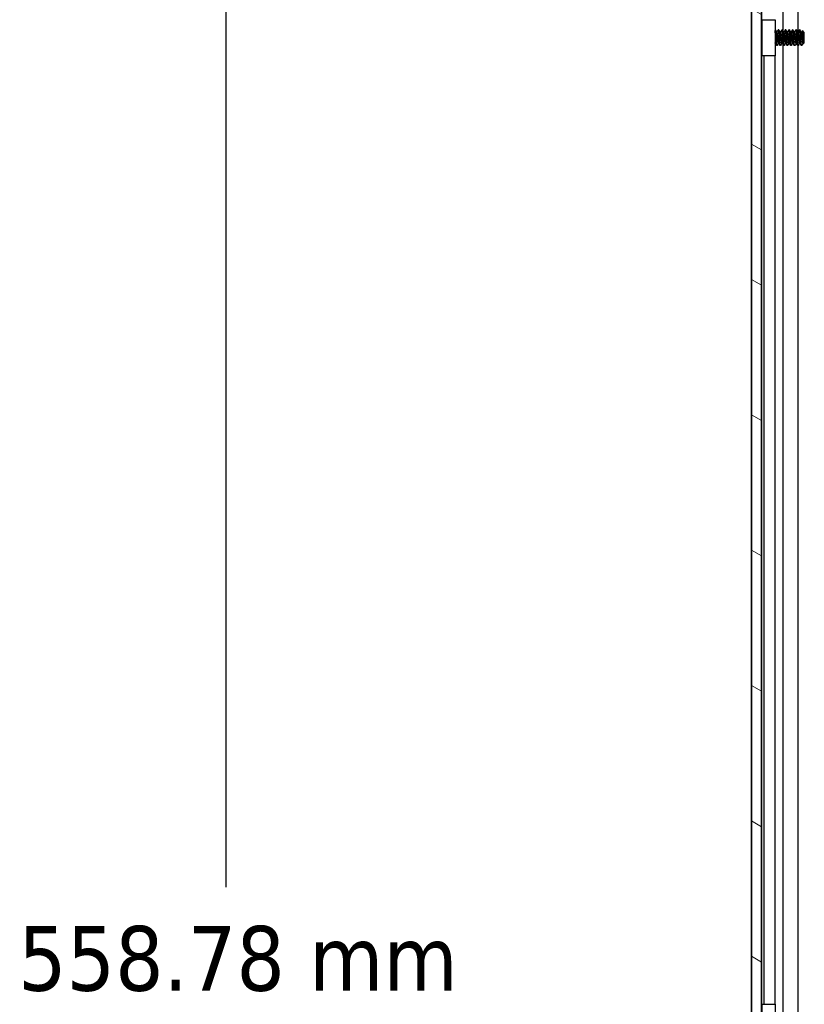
# Model space of a CAD drawing. Header units: millimetres. Extents: x 64 to 1798, y 64 to 1387.
# Tile 50 of 65: x 751 to 893, y 752 to 930. Entities that reach past the tile are written whole.
import ezdxf

# ---------------------------------------------------------------- set-up
doc = ezdxf.new("R2010")
doc.units = ezdxf.units.MM
doc.header["$LTSCALE"] = 6.666667
for name, color, linetype, lineweight in [('Dimension (ANSI)', 7, 'Continuous', 25), ('Hatch (ANSI)', 7, 'Continuous', 18), ('Visible (ANSI)', 7, 'Continuous', 25)]:
    doc.layers.add(name, color=color, linetype=linetype, lineweight=lineweight)
doc.styles.add('Note Text (ANSI)', font='tahoma.ttf')
doc.dimstyles.new('Default - mm (ANSI)', dxfattribs={"dimscale": 6.666667, "dimtxt": 1.75, "dimasz": 1.5, "dimexe": 2, "dimexo": 1, "dimgap": 0.8, "dimtad": 0, "dimtih": 1, "dimtoh": 1, "dimrnd": 1e-08, "dimzin": 0, "dimdsep": 46, "dimtxsty": 'Note Text (ANSI)', "dimblk": 'Filled-2', "dimcen": 0.09, "dimdle": 10, "dimclrd": 256, "dimclre": 256, "dimclrt": 256, "dimadec": 1, "dimazin": 0, "dimtfac": 1.741714, "dimtofl": 0, "dimtmove": 0, "dimatfit": 3, "dimldrblk": 'Filled-1', "dimfxl": 1, "dimtolj": 1, "dimtzin": 0, "dimlwd": -1, "dimlwe": -1, "dimarcsym": 0})

# ---------------------------------------------------------------- blocks, each defined once
blk = doc.blocks.new('Filled-2')
at = {"color": 0}
for p, q in [((0, 0), (-1, 0.167)), ((-1, 0.167), (-1, -0.167)), ((-1, 0), (0, 0)), ((-1, -0.167), (0, 0))]:
    blk.add_line(p, q, dxfattribs=at)
at = {"color": 0, "flags": 128}
blk.add_lwpolyline([(-1, -0.167), (0, 0), (-1, 0.167), (-1, -0.167)], dxfattribs=at)
at = {"color": 0}
blk.add_solid([(-1, -0.167), (0, 0), (-1, 0.167), (-1, -0.167)], dxfattribs=at)
blk = doc.blocks.new('*D10')
at = {"layer": 'Defpoints', "color": 0, "transparency": 16777216}
for p in [(650.52, 1028.45), (788.39, 1028.45), (681, 469.67)]:
    blk.add_point(p, dxfattribs=at)
at = {"layer": 'Dimension (ANSI)', "transparency": 16777216}
for p, q in [((657.19, 1028.45), (801.73, 1028.45)), ((788.39, 1018.45), (788.39, 773.46)), ((788.39, 479.67), (788.39, 724.67)), ((687.67, 469.67), (801.73, 469.67))]:
    blk.add_line(p, q, dxfattribs=at)
at = {"layer": 'Dimension (ANSI)', "transparency": 16777216, "xscale": 10, "yscale": 10, "zscale": 10}
for p, rotation in [((788.39, 1028.45), 90), ((788.39, 469.67), 270)]:
    blk.add_blockref('Filled-2', p, dxfattribs=dict(at, rotation=rotation))
at = {"layer": 'Dimension (ANSI)', "transparency": 16777216, "char_height": 11.6667, "attachment_point": 5, "style": 'Note Text (ANSI)'}
for s, insert in [('\\A1; 558.78 mm', (788.39, 760.5)), ('\\A1;[21.999 in]', (788.39, 736.1))]:
    blk.add_mtext(s, dxfattribs=dict(at, insert=insert))
blk = doc.blocks.new('Filled-1')
at = {"color": 0}
for p, q in [((0, 0), (-1, 0.333)), ((-1, 0.333), (-1, -0.333)), ((-1, 0), (0, 0)), ((-1, -0.333), (0, 0))]:
    blk.add_line(p, q, dxfattribs=at)
at = {"color": 0, "flags": 128}
blk.add_lwpolyline([(-1, -0.333), (0, 0), (-1, 0.333), (-1, -0.333)], dxfattribs=at)
at = {"color": 0}
blk.add_solid([(-1, -0.333), (0, 0), (-1, 0.333), (-1, -0.333)], dxfattribs=at)

msp = doc.modelspace()

# ---------------------------------------------------------------- hatches: boundary and pattern name
at = {"layer": 'Hatch (ANSI)'}
h = msp.add_hatch(dxfattribs=at)
h.set_pattern_fill('ANSI31', color=256, scale=169.333333, angle=105, style=0)
h.set_pattern_definition([(150, (0, 0), (-10.58333, -18.33087), [])])
h.paths.add_polyline_path([(883.2987, 476.7633), (885.1021, 476.7633), (885.1021, 1021.3647), (883.2987, 1021.3647)])

# ---------------------------------------------------------------- linework, layer by layer
at = {"layer": 'Visible (ANSI)'}
for p, q in [((883.2987, 1021.3647), (883.2987, 476.7633)), ((885.1021, 476.7633), (885.1021, 1021.3647)), ((883.2857, 486.174), (883.2857, 1011.954)), ((885.1147, 1011.954), (885.1147, 928.1742)), ((888.9316, 1011.954), (888.9316, 928.1619)), ((891.6383, 1011.954), (891.6383, 927.8652)), ((885.2457, 930.114), (887.5457, 930.114)), ((885.2457, 923.614), (885.2457, 930.114)), ((887.5457, 930.114), (887.5457, 923.614)), ((885.2457, 928.0412), (885.1174, 928.1695)), ((887.585, 928.2864), (887.5457, 928.2864)), ((888.22, 928.2864), (888.1406, 928.2864)), ((888.855, 928.2864), (888.7756, 928.2864)), ((889.49, 928.2864), (889.4106, 928.2864)), ((890.125, 928.2864), (890.0456, 928.2864)), ((890.76, 928.2864), (890.6806, 928.2864)), ((891.395, 928.2864), (891.3156, 928.2864)), ((892.03, 928.2864), (891.9506, 928.2864)), ((892.8237, 927.8101), (892.5007, 928.1332)), ((887.9025, 927.8568), (887.833, 927.8568)), ((888.5375, 927.8568), (888.468, 927.8568)), ((889.1725, 927.8568), (889.103, 927.8568)), ((889.8075, 927.8568), (889.738, 927.8568)), ((890.4425, 927.8568), (890.373, 927.8568)), ((891.0775, 927.8568), (891.008, 927.8568)), ((891.7125, 927.8568), (891.643, 927.8568)), ((892.3475, 927.8568), (892.278, 927.8568)), ((892.8237, 925.9178), (892.8237, 927.8101)), ((885.1772, 925.6182), (885.1021, 925.5432)), ((885.1147, 925.5558), (885.1147, 750.3742)), ((887.5751, 925.8712), (887.5457, 925.8712)), ((887.9025, 925.4416), (887.8231, 925.4416)), ((888.2101, 925.8712), (888.1406, 925.8712)), ((888.5375, 925.4416), (888.4581, 925.4416)), ((888.8451, 925.8712), (888.7756, 925.8712)), ((888.9316, 925.7173), (888.9316, 750.3619)), ((889.1725, 925.4416), (889.0931, 925.4416)), ((889.4801, 925.8712), (889.4106, 925.8712)), ((889.8075, 925.4416), (889.7281, 925.4416)), ((890.1151, 925.8712), (890.0456, 925.8712)), ((890.4425, 925.4416), (890.3631, 925.4416)), ((890.7501, 925.8712), (890.6806, 925.8712)), ((891.0775, 925.4416), (890.9981, 925.4416)), ((891.3851, 925.8712), (891.3156, 925.8712)), ((891.7125, 925.4416), (891.6331, 925.4416)), ((891.6383, 925.4416), (891.6383, 750.0652)), ((892.0201, 925.8712), (891.9506, 925.8712)), ((892.3475, 925.4416), (892.2681, 925.4416)), ((892.6551, 925.8712), (892.5856, 925.8712)), ((892.8237, 925.9178), (892.705, 925.7991)), ((887.5457, 923.614), (885.2457, 923.614)), ((885.4957, 923.614), (885.4957, 752.314)), ((887.5277, 923.614), (887.5277, 752.314)), ((885.2457, 752.314), (887.5457, 752.314)), ((885.2457, 745.814), (885.2457, 752.314)), ((887.5457, 752.314), (887.5457, 745.814))]:
    msp.add_line(p, q, dxfattribs=at)
msp.add_ellipse((887.6424, 926.864), major_axis=(0, -0.343), ratio=0.10685664, start_param=0.4127074, end_param=2.72888525, dxfattribs=at)
for points in [[(885.1021, 928.1967), (885.113, 928.1774), (885.1239, 928.158), (885.1347, 928.1386)], [(887.5989, 928.274), (887.68, 928.129), (887.7612, 927.9841), (887.8428, 927.8395)], [(887.8926, 927.8568), (887.9709, 927.9957), (888.0488, 928.1348), (888.1267, 928.274)], [(888.2339, 928.274), (888.315, 928.129), (888.3962, 927.9841), (888.4778, 927.8395)], [(888.5276, 927.8568), (888.6059, 927.9957), (888.6838, 928.1348), (888.7617, 928.274)], [(888.8689, 928.274), (888.95, 928.129), (889.0312, 927.9841), (889.1128, 927.8395)], [(889.1626, 927.8568), (889.2409, 927.9957), (889.3188, 928.1348), (889.3967, 928.274)], [(889.5039, 928.274), (889.585, 928.129), (889.6662, 927.9841), (889.7478, 927.8395)], [(889.7976, 927.8568), (889.8759, 927.9957), (889.9538, 928.1348), (890.0317, 928.274)], [(890.1389, 928.274), (890.22, 928.129), (890.3012, 927.9841), (890.3828, 927.8395)], [(890.4326, 927.8568), (890.5109, 927.9957), (890.5888, 928.1348), (890.6667, 928.274)], [(890.7739, 928.274), (890.855, 928.129), (890.9362, 927.9841), (891.0178, 927.8395)], [(891.0676, 927.8568), (891.1459, 927.9957), (891.2238, 928.1348), (891.3017, 928.274)], [(891.4089, 928.274), (891.49, 928.129), (891.5712, 927.9841), (891.6528, 927.8395)], [(891.7026, 927.8568), (891.7809, 927.9957), (891.8588, 928.1348), (891.9367, 928.274)], [(892.0439, 928.274), (892.125, 928.129), (892.2062, 927.9841), (892.2878, 927.8395)], [(892.3376, 927.8568), (892.3888, 927.9476), (892.4398, 928.0385), (892.4907, 928.1294)], [(885.2457, 925.4959), (885.2212, 925.5397), (885.1967, 925.5834), (885.1722, 925.6272)], [(887.8092, 925.454), (887.7281, 925.5989), (887.6469, 925.7438), (887.5653, 925.8884)], [(888.1505, 925.8712), (888.0722, 925.7323), (887.9943, 925.5932), (887.9164, 925.454)], [(888.4442, 925.454), (888.3631, 925.5989), (888.2819, 925.7438), (888.2003, 925.8884)], [(888.7855, 925.8712), (888.7072, 925.7323), (888.6293, 925.5932), (888.5514, 925.454)], [(889.0792, 925.454), (888.9981, 925.5989), (888.9169, 925.7438), (888.8353, 925.8884)], [(889.4205, 925.8712), (889.3422, 925.7323), (889.2643, 925.5932), (889.1864, 925.454)], [(889.7142, 925.454), (889.6331, 925.5989), (889.5519, 925.7438), (889.4703, 925.8884)], [(890.0555, 925.8712), (889.9772, 925.7323), (889.8993, 925.5932), (889.8214, 925.454)], [(890.3492, 925.454), (890.2681, 925.5989), (890.1869, 925.7438), (890.1053, 925.8884)], [(890.6905, 925.8712), (890.6122, 925.7323), (890.5343, 925.5932), (890.4564, 925.454)], [(890.9842, 925.454), (890.9031, 925.5989), (890.8219, 925.7438), (890.7403, 925.8884)], [(891.3255, 925.8712), (891.2472, 925.7323), (891.1693, 925.5932), (891.0914, 925.454)], [(891.6192, 925.454), (891.5381, 925.5989), (891.4569, 925.7438), (891.3753, 925.8884)], [(891.9605, 925.8712), (891.8822, 925.7323), (891.8043, 925.5932), (891.7264, 925.454)], [(892.2542, 925.454), (892.1731, 925.5989), (892.0919, 925.7438), (892.0103, 925.8884)], [(892.3795, 925.4863), (892.3688, 925.4671), (892.3581, 925.4522), (892.3475, 925.4416)], [(892.5955, 925.8712), (892.5233, 925.743), (892.4513, 925.6147), (892.3795, 925.4863)], [(892.6932, 925.8034), (892.6773, 925.8317), (892.6613, 925.8601), (892.6453, 925.8884)]]:
    msp.add_open_spline(points, degree=3, dxfattribs=at)
for points, knots in [([(885.2457, 927.8016), (885.2155, 927.9236), (885.1921, 928.0035), (885.1602, 928.0877), (885.1474, 928.1159), (885.1347, 928.1386)], [-0.0742536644, -0.0742536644, -0.0742536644, -0.0742536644, -0.0413165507, -0.0413165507, -0.0196607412, -0.0196607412, -0.0196607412, -0.0196607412]), ([(892.4907, 928.1294), (892.4926, 928.1327), (892.4944, 928.1345), (892.5051, 928.1367), (892.5141, 928.1061), (892.5293, 927.9965), (892.5369, 927.9164), (892.555, 927.6753), (892.5634, 927.5518), (892.577, 927.3319), (892.5822, 927.244), (892.5939, 927.037), (892.5991, 926.9371), (892.6028, 926.864)], [-0.15822158, -0.15822158, -0.15822158, -0.15822158, -0.148477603, -0.148477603, -0.102508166, -0.102508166, -0.066538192, -0.066538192, -0.038974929, -0.038974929, -0.021985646, -0.021985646, -0.000001, -0.000001, -0.000001, -0.000001]), ([(885.1021, 926.4176), (885.1052, 926.3623), (885.1082, 926.3087), (885.1203, 926.1091), (885.1292, 925.9798), (885.144, 925.8014), (885.1508, 925.7211), (885.164, 925.6491), (885.168, 925.6346), (885.1722, 925.6272)], [-0.196810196, -0.196810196, -0.196810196, -0.196810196, -0.170743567, -0.170743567, -0.096248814, -0.096248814, -0.041982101, -0.041982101, -0.018759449, -0.018759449, -0.018759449, -0.018759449]), ([(887.5457, 927.414), (887.5601, 927.3952), (887.5734, 927.3755), (887.6018, 927.3278), (887.616, 927.299), (887.64, 927.2395), (887.6497, 927.2084), (887.6571, 927.1782)], [0.0124956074, 0.0124956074, 0.0124956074, 0.0124956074, 0.0195994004, 0.0195994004, 0.029259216, 0.029259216, 0.0392505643, 0.0392505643, 0.0392505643, 0.0392505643]), ([(887.6571, 926.5498), (887.6465, 926.5066), (887.6311, 926.4618), (887.5928, 926.3826), (887.5709, 926.3469), (887.5457, 926.3139)], [0, 0, 0, 0, 0.0142453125, 0.0142453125, 0.0267228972, 0.0267228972, 0.0267228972, 0.0267228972]), ([(892.6028, 926.864), (892.6074, 926.7735), (892.6127, 926.6744), (892.6248, 926.4741), (892.6304, 926.3888), (892.6445, 926.1898), (892.6531, 926.0855), (892.668, 925.934), (892.6755, 925.8623), (892.6919, 925.8008), (892.6984, 925.7925), (892.705, 925.7991)], [-0.235586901, -0.235586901, -0.235586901, -0.235586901, -0.203660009, -0.203660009, -0.177946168, -0.177946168, -0.13906218, -0.13906218, -0.107080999, -0.107080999, -0.087730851, -0.087730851, -0.087730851, -0.087730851])]:
    msp.add_open_spline(points, degree=3, knots=knots, dxfattribs=at)
for points, weights, knots in [([(887.6381, 927.2424), (887.5961, 927.8043), (887.5585, 928.0958), (887.5523, 928.1438), (887.5457, 928.1802)], [0.948261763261, 0.901051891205, 1, 0.982242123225, 0.969191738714], [0.56522334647, 0.56522334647, 0.56522334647, 0.57291666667, 0.57291666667, 0.57429736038, 0.57429736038, 0.57429736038]), ([(887.7437, 926.864), (887.6908, 927.6852), (887.6379, 928.0958), (887.6133, 928.2864), (887.585, 928.2864)], [1, 0.866025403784, 1, 0.933012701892, 0.933012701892], [0.5, 0.5, 0.5, 0.5104166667, 0.5104166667, 0.515625, 0.515625, 0.515625]), ([(888.2994, 926.864), (888.2464, 927.6852), (888.1935, 928.0958), (888.1623, 928.3378), (888.1267, 928.274)], [1, 0.866025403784, 1, 0.916453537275, 0.937106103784], [0.5, 0.5, 0.5, 0.5104166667, 0.5104166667, 0.5169124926, 0.5169124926, 0.5169124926]), ([(888.3787, 926.864), (888.3258, 927.6852), (888.2729, 928.0958), (888.2483, 928.2864), (888.22, 928.2864)], [1, 0.866025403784, 1, 0.933012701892, 0.933012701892], [0.4375, 0.4375, 0.4375, 0.4479166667, 0.4479166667, 0.453125, 0.453125, 0.453125]), ([(888.9344, 926.864), (888.8814, 927.6852), (888.8285, 928.0958), (888.7973, 928.3378), (888.7617, 928.274)], [1, 0.866025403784, 1, 0.916453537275, 0.937106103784], [0.4375, 0.4375, 0.4375, 0.4479166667, 0.4479166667, 0.4544124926, 0.4544124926, 0.4544124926]), ([(889.0137, 926.864), (888.9608, 927.6852), (888.9079, 928.0958), (888.8833, 928.2864), (888.855, 928.2864)], [1, 0.866025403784, 1, 0.933012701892, 0.933012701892], [0.375, 0.375, 0.375, 0.3854166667, 0.3854166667, 0.390625, 0.390625, 0.390625]), ([(889.5694, 926.864), (889.5164, 927.6852), (889.4635, 928.0958), (889.4323, 928.3378), (889.3967, 928.274)], [1, 0.866025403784, 1, 0.916453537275, 0.937106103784], [0.375, 0.375, 0.375, 0.3854166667, 0.3854166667, 0.3919124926, 0.3919124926, 0.3919124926]), ([(889.6487, 926.864), (889.5958, 927.6852), (889.5429, 928.0958), (889.5183, 928.2864), (889.49, 928.2864)], [1, 0.866025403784, 1, 0.933012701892, 0.933012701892], [0.3125, 0.3125, 0.3125, 0.3229166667, 0.3229166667, 0.328125, 0.328125, 0.328125]), ([(890.2044, 926.864), (890.1514, 927.6852), (890.0985, 928.0958), (890.0673, 928.3378), (890.0317, 928.274)], [1, 0.866025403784, 1, 0.916453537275, 0.937106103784], [0.3125, 0.3125, 0.3125, 0.3229166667, 0.3229166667, 0.3294124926, 0.3294124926, 0.3294124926]), ([(890.2837, 926.864), (890.2308, 927.6852), (890.1779, 928.0958), (890.1533, 928.2864), (890.125, 928.2864)], [1, 0.866025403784, 1, 0.933012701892, 0.933012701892], [0.25, 0.25, 0.25, 0.2604166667, 0.2604166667, 0.265625, 0.265625, 0.265625]), ([(890.8394, 926.864), (890.7864, 927.6852), (890.7335, 928.0958), (890.7023, 928.3378), (890.6667, 928.274)], [1, 0.866025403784, 1, 0.916453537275, 0.937106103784], [0.25, 0.25, 0.25, 0.2604166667, 0.2604166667, 0.2669124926, 0.2669124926, 0.2669124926]), ([(890.9187, 926.864), (890.8658, 927.6852), (890.8129, 928.0958), (890.7883, 928.2864), (890.76, 928.2864)], [1, 0.866025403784, 1, 0.933012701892, 0.933012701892], [0.1875, 0.1875, 0.1875, 0.1979166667, 0.1979166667, 0.203125, 0.203125, 0.203125]), ([(891.4744, 926.864), (891.4214, 927.6852), (891.3685, 928.0958), (891.3373, 928.3378), (891.3017, 928.274)], [1, 0.866025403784, 1, 0.916453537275, 0.937106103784], [0.1875, 0.1875, 0.1875, 0.1979166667, 0.1979166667, 0.2044124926, 0.2044124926, 0.2044124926]), ([(891.5537, 926.864), (891.5008, 927.6852), (891.4479, 928.0958), (891.4233, 928.2864), (891.395, 928.2864)], [1, 0.866025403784, 1, 0.933012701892, 0.933012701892], [0.125, 0.125, 0.125, 0.1354166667, 0.1354166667, 0.140625, 0.140625, 0.140625]), ([(892.1094, 926.864), (892.0564, 927.6852), (892.0035, 928.0958), (891.9723, 928.3378), (891.9367, 928.274)], [1, 0.866025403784, 1, 0.916453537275, 0.937106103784], [0.125, 0.125, 0.125, 0.1354166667, 0.1354166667, 0.1419124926, 0.1419124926, 0.1419124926]), ([(892.1887, 926.864), (892.1358, 927.6852), (892.0829, 928.0958), (892.0583, 928.2864), (892.03, 928.2864)], [1, 0.866025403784, 1, 0.933012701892, 0.933012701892], [0.0625, 0.0625, 0.0625, 0.0729166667, 0.0729166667, 0.078125, 0.078125, 0.078125]), ([(885.2457, 925.5332), (885.2377, 925.5742), (885.2302, 925.6321), (885.1773, 926.0428), (885.1244, 926.864)], [0.964071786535, 0.978625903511, 1, 0.866025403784, 1], [0.8004214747, 0.8004214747, 0.8004214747, 0.8020833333, 0.8020833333, 0.8125, 0.8125, 0.8125]), ([(887.8231, 925.4416), (887.7948, 925.4416), (887.7702, 925.6321), (887.7239, 925.9915), (887.6749, 926.7056)], [0.933012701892, 0.933012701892, 1, 0.880764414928, 0.973764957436], [0.546875, 0.546875, 0.546875, 0.5520833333, 0.5520833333, 0.5613540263, 0.5613540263, 0.5613540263]), ([(887.9164, 925.454), (887.8808, 925.3902), (887.8496, 925.6321), (887.7967, 926.0428), (887.7437, 926.864)], [0.937106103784, 0.916453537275, 1, 0.866025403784, 1], [0.4830875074, 0.4830875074, 0.4830875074, 0.4895833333, 0.4895833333, 0.5, 0.5, 0.5]), ([(888.1406, 925.8712), (888.1123, 925.8712), (888.0877, 926.0042), (888.0348, 926.2908), (887.9819, 926.864), (887.9289, 927.4372), (887.876, 927.7238), (887.8604, 927.8082), (887.8428, 927.8395)], [0.933012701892, 0.933012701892, 1, 0.866025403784, 1, 0.866025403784, 1, 0.956426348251, 0.941196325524], [0.484375, 0.484375, 0.484375, 0.4895833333, 0.4895833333, 0.5, 0.5, 0.5104166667, 0.5104166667, 0.5138045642, 0.5138045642, 0.5138045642]), ([(888.2003, 925.8884), (888.1827, 925.9198), (888.1671, 926.0042), (888.1142, 926.2908), (888.0612, 926.864), (888.0083, 927.4372), (887.9554, 927.7238), (887.9308, 927.8568), (887.9025, 927.8568)], [0.941196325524, 0.956426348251, 1, 0.866025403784, 1, 0.866025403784, 1, 0.933012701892, 0.933012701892], [0.4861954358, 0.4861954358, 0.4861954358, 0.4895833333, 0.4895833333, 0.5, 0.5, 0.5104166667, 0.5104166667, 0.515625, 0.515625, 0.515625]), ([(888.4581, 925.4416), (888.4298, 925.4416), (888.4052, 925.6321), (888.3523, 926.0428), (888.2994, 926.864)], [0.933012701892, 0.933012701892, 1, 0.866025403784, 1], [0.484375, 0.484375, 0.484375, 0.4895833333, 0.4895833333, 0.5, 0.5, 0.5]), ([(888.5514, 925.454), (888.5158, 925.3902), (888.4846, 925.6321), (888.4317, 926.0428), (888.3787, 926.864)], [0.937106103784, 0.916453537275, 1, 0.866025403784, 1], [0.4205875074, 0.4205875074, 0.4205875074, 0.4270833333, 0.4270833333, 0.4375, 0.4375, 0.4375]), ([(888.7756, 925.8712), (888.7473, 925.8712), (888.7227, 926.0042), (888.6698, 926.2908), (888.6169, 926.864), (888.5639, 927.4372), (888.511, 927.7238), (888.4954, 927.8082), (888.4778, 927.8395)], [0.933012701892, 0.933012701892, 1, 0.866025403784, 1, 0.866025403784, 1, 0.956426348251, 0.941196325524], [0.421875, 0.421875, 0.421875, 0.4270833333, 0.4270833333, 0.4375, 0.4375, 0.4479166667, 0.4479166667, 0.4513045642, 0.4513045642, 0.4513045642]), ([(888.8353, 925.8884), (888.8177, 925.9198), (888.8021, 926.0042), (888.7492, 926.2908), (888.6962, 926.864), (888.6433, 927.4372), (888.5904, 927.7238), (888.5658, 927.8568), (888.5375, 927.8568)], [0.941196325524, 0.956426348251, 1, 0.866025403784, 1, 0.866025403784, 1, 0.933012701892, 0.933012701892], [0.4236954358, 0.4236954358, 0.4236954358, 0.4270833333, 0.4270833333, 0.4375, 0.4375, 0.4479166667, 0.4479166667, 0.453125, 0.453125, 0.453125]), ([(889.0931, 925.4416), (889.0648, 925.4416), (889.0402, 925.6321), (888.9873, 926.0428), (888.9344, 926.864)], [0.933012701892, 0.933012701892, 1, 0.866025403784, 1], [0.421875, 0.421875, 0.421875, 0.4270833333, 0.4270833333, 0.4375, 0.4375, 0.4375]), ([(889.1864, 925.454), (889.1508, 925.3902), (889.1196, 925.6321), (889.0667, 926.0428), (889.0137, 926.864)], [0.937106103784, 0.916453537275, 1, 0.866025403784, 1], [0.3580875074, 0.3580875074, 0.3580875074, 0.3645833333, 0.3645833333, 0.375, 0.375, 0.375]), ([(889.4106, 925.8712), (889.3823, 925.8712), (889.3577, 926.0042), (889.3048, 926.2908), (889.2519, 926.864), (889.1989, 927.4372), (889.146, 927.7238), (889.1304, 927.8082), (889.1128, 927.8395)], [0.933012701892, 0.933012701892, 1, 0.866025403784, 1, 0.866025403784, 1, 0.956426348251, 0.941196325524], [0.359375, 0.359375, 0.359375, 0.3645833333, 0.3645833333, 0.375, 0.375, 0.3854166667, 0.3854166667, 0.3888045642, 0.3888045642, 0.3888045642]), ([(889.4703, 925.8884), (889.4527, 925.9198), (889.4371, 926.0042), (889.3842, 926.2908), (889.3312, 926.864), (889.2783, 927.4372), (889.2254, 927.7238), (889.2008, 927.8568), (889.1725, 927.8568)], [0.941196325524, 0.956426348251, 1, 0.866025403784, 1, 0.866025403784, 1, 0.933012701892, 0.933012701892], [0.3611954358, 0.3611954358, 0.3611954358, 0.3645833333, 0.3645833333, 0.375, 0.375, 0.3854166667, 0.3854166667, 0.390625, 0.390625, 0.390625]), ([(889.7281, 925.4416), (889.6998, 925.4416), (889.6752, 925.6321), (889.6223, 926.0428), (889.5694, 926.864)], [0.933012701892, 0.933012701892, 1, 0.866025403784, 1], [0.359375, 0.359375, 0.359375, 0.3645833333, 0.3645833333, 0.375, 0.375, 0.375]), ([(889.8214, 925.454), (889.7858, 925.3902), (889.7546, 925.6321), (889.7017, 926.0428), (889.6487, 926.864)], [0.937106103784, 0.916453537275, 1, 0.866025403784, 1], [0.2955875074, 0.2955875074, 0.2955875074, 0.3020833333, 0.3020833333, 0.3125, 0.3125, 0.3125]), ([(890.0456, 925.8712), (890.0173, 925.8712), (889.9927, 926.0042), (889.9398, 926.2908), (889.8869, 926.864), (889.8339, 927.4372), (889.781, 927.7238), (889.7654, 927.8082), (889.7478, 927.8395)], [0.933012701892, 0.933012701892, 1, 0.866025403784, 1, 0.866025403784, 1, 0.956426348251, 0.941196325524], [0.296875, 0.296875, 0.296875, 0.3020833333, 0.3020833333, 0.3125, 0.3125, 0.3229166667, 0.3229166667, 0.3263045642, 0.3263045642, 0.3263045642]), ([(890.1053, 925.8884), (890.0877, 925.9198), (890.0721, 926.0042), (890.0192, 926.2908), (889.9662, 926.864), (889.9133, 927.4372), (889.8604, 927.7238), (889.8358, 927.8568), (889.8075, 927.8568)], [0.941196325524, 0.956426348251, 1, 0.866025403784, 1, 0.866025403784, 1, 0.933012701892, 0.933012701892], [0.2986954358, 0.2986954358, 0.2986954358, 0.3020833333, 0.3020833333, 0.3125, 0.3125, 0.3229166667, 0.3229166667, 0.328125, 0.328125, 0.328125]), ([(890.3631, 925.4416), (890.3348, 925.4416), (890.3102, 925.6321), (890.2573, 926.0428), (890.2044, 926.864)], [0.933012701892, 0.933012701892, 1, 0.866025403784, 1], [0.296875, 0.296875, 0.296875, 0.3020833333, 0.3020833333, 0.3125, 0.3125, 0.3125]), ([(890.4564, 925.454), (890.4208, 925.3902), (890.3896, 925.6321), (890.3367, 926.0428), (890.2837, 926.864)], [0.937106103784, 0.916453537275, 1, 0.866025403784, 1], [0.2330875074, 0.2330875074, 0.2330875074, 0.2395833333, 0.2395833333, 0.25, 0.25, 0.25]), ([(890.6806, 925.8712), (890.6523, 925.8712), (890.6277, 926.0042), (890.5748, 926.2908), (890.5219, 926.864), (890.4689, 927.4372), (890.416, 927.7238), (890.4004, 927.8082), (890.3828, 927.8395)], [0.933012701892, 0.933012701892, 1, 0.866025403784, 1, 0.866025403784, 1, 0.956426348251, 0.941196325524], [0.234375, 0.234375, 0.234375, 0.2395833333, 0.2395833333, 0.25, 0.25, 0.2604166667, 0.2604166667, 0.2638045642, 0.2638045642, 0.2638045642]), ([(890.7403, 925.8884), (890.7227, 925.9198), (890.7071, 926.0042), (890.6542, 926.2908), (890.6012, 926.864), (890.5483, 927.4372), (890.4954, 927.7238), (890.4708, 927.8568), (890.4425, 927.8568)], [0.941196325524, 0.956426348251, 1, 0.866025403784, 1, 0.866025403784, 1, 0.933012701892, 0.933012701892], [0.2361954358, 0.2361954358, 0.2361954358, 0.2395833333, 0.2395833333, 0.25, 0.25, 0.2604166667, 0.2604166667, 0.265625, 0.265625, 0.265625]), ([(890.9981, 925.4416), (890.9698, 925.4416), (890.9452, 925.6321), (890.8923, 926.0428), (890.8394, 926.864)], [0.933012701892, 0.933012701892, 1, 0.866025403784, 1], [0.234375, 0.234375, 0.234375, 0.2395833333, 0.2395833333, 0.25, 0.25, 0.25]), ([(891.0914, 925.454), (891.0558, 925.3902), (891.0246, 925.6321), (890.9717, 926.0428), (890.9187, 926.864)], [0.937106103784, 0.916453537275, 1, 0.866025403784, 1], [0.1705875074, 0.1705875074, 0.1705875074, 0.1770833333, 0.1770833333, 0.1875, 0.1875, 0.1875]), ([(891.3156, 925.8712), (891.2873, 925.8712), (891.2627, 926.0042), (891.2098, 926.2908), (891.1569, 926.864), (891.1039, 927.4372), (891.051, 927.7238), (891.0354, 927.8082), (891.0178, 927.8395)], [0.933012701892, 0.933012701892, 1, 0.866025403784, 1, 0.866025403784, 1, 0.956426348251, 0.941196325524], [0.171875, 0.171875, 0.171875, 0.1770833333, 0.1770833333, 0.1875, 0.1875, 0.1979166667, 0.1979166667, 0.2013045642, 0.2013045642, 0.2013045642]), ([(891.3753, 925.8884), (891.3577, 925.9198), (891.3421, 926.0042), (891.2892, 926.2908), (891.2362, 926.864), (891.1833, 927.4372), (891.1304, 927.7238), (891.1058, 927.8568), (891.0775, 927.8568)], [0.941196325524, 0.956426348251, 1, 0.866025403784, 1, 0.866025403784, 1, 0.933012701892, 0.933012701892], [0.1736954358, 0.1736954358, 0.1736954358, 0.1770833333, 0.1770833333, 0.1875, 0.1875, 0.1979166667, 0.1979166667, 0.203125, 0.203125, 0.203125]), ([(891.6331, 925.4416), (891.6048, 925.4416), (891.5802, 925.6321), (891.5273, 926.0428), (891.4744, 926.864)], [0.933012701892, 0.933012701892, 1, 0.866025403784, 1], [0.171875, 0.171875, 0.171875, 0.1770833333, 0.1770833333, 0.1875, 0.1875, 0.1875]), ([(891.7264, 925.454), (891.6908, 925.3902), (891.6596, 925.6321), (891.6067, 926.0428), (891.5537, 926.864)], [0.937106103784, 0.916453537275, 1, 0.866025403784, 1], [0.1080875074, 0.1080875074, 0.1080875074, 0.1145833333, 0.1145833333, 0.125, 0.125, 0.125]), ([(891.9506, 925.8712), (891.9223, 925.8712), (891.8977, 926.0042), (891.8448, 926.2908), (891.7919, 926.864), (891.7389, 927.4372), (891.686, 927.7238), (891.6704, 927.8082), (891.6528, 927.8395)], [0.933012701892, 0.933012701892, 1, 0.866025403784, 1, 0.866025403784, 1, 0.956426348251, 0.941196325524], [0.109375, 0.109375, 0.109375, 0.1145833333, 0.1145833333, 0.125, 0.125, 0.1354166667, 0.1354166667, 0.1388045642, 0.1388045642, 0.1388045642]), ([(892.0103, 925.8884), (891.9927, 925.9198), (891.9771, 926.0042), (891.9242, 926.2908), (891.8712, 926.864), (891.8183, 927.4372), (891.7654, 927.7238), (891.7408, 927.8568), (891.7125, 927.8568)], [0.941196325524, 0.956426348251, 1, 0.866025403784, 1, 0.866025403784, 1, 0.933012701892, 0.933012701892], [0.1111954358, 0.1111954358, 0.1111954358, 0.1145833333, 0.1145833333, 0.125, 0.125, 0.1354166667, 0.1354166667, 0.140625, 0.140625, 0.140625]), ([(892.2681, 925.4416), (892.2398, 925.4416), (892.2152, 925.6321), (892.1623, 926.0428), (892.1094, 926.864)], [0.933012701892, 0.933012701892, 1, 0.866025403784, 1], [0.109375, 0.109375, 0.109375, 0.1145833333, 0.1145833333, 0.125, 0.125, 0.125]), ([(892.3475, 925.4416), (892.3191, 925.4416), (892.2946, 925.6321), (892.2417, 926.0428), (892.1887, 926.864)], [0.933012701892, 0.933012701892, 1, 0.866025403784, 1], [0.046875, 0.046875, 0.046875, 0.0520833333, 0.0520833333, 0.0625, 0.0625, 0.0625]), ([(892.5856, 925.8712), (892.5573, 925.8712), (892.5327, 926.0042), (892.4798, 926.2908), (892.4269, 926.864), (892.3739, 927.4372), (892.321, 927.7238), (892.3054, 927.8082), (892.2878, 927.8395)], [0.933012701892, 0.933012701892, 1, 0.866025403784, 1, 0.866025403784, 1, 0.956426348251, 0.941196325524], [0.046875, 0.046875, 0.046875, 0.0520833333, 0.0520833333, 0.0625, 0.0625, 0.0729166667, 0.0729166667, 0.0763045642, 0.0763045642, 0.0763045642]), ([(892.6453, 925.8884), (892.6277, 925.9198), (892.6121, 926.0042), (892.5592, 926.2908), (892.5062, 926.864), (892.4533, 927.4372), (892.4004, 927.7238), (892.3758, 927.8568), (892.3475, 927.8568)], [0.941196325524, 0.956426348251, 1, 0.866025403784, 1, 0.866025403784, 1, 0.933012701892, 0.933012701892], [0.0486954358, 0.0486954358, 0.0486954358, 0.0520833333, 0.0520833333, 0.0625, 0.0625, 0.0729166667, 0.0729166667, 0.078125, 0.078125, 0.078125])]:
    msp.add_rational_spline(points, weights, degree=2, knots=knots, dxfattribs=at)
for points, weights in [([(885.2037, 926.864), (885.1536, 927.6425), (885.1021, 928.0621)], [1, 0.872099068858, 0.988403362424]), ([(885.1244, 926.864), (885.1138, 927.0278), (885.1021, 927.1874)], [1, 0.97005869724, 0.95350025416]), ([(885.2457, 926.2836), (885.2233, 926.5606), (885.2037, 926.864)], [0.93550776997, 0.945940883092, 1]), ([(887.5653, 925.8884), (887.5553, 925.9063), (887.5457, 925.942)], [0.941196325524, 0.94981513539, 0.967511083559])]:
    msp.add_rational_spline(points, weights, degree=2, dxfattribs=at)

# ---------------------------------------------------------------- dimensions: what is measured, and where the dimension line sits
at = {"layer": 'Dimension (ANSI)'}
dim = msp.add_linear_dim(base=(788.3938, 1028.454), p1=(681.002, 469.674), p2=(650.522, 1028.454), angle=90, text=' <> mm\\X[21.999 in]', dimstyle='Default - mm (ANSI)', override={"dimgap": 0.8, "dimdec": 2, "dimpost": '', "dimtol": 0, "dimlim": 0, "dimtp": 0, "dimtm": 0, "dimtdec": 2, "dimatfit": 1}, dxfattribs=at)
dim.commit()
dim.dimension.update_dxf_attribs({"geometry": '*D10', "text_midpoint": (788.3938, 749.064), "dimtype": 160})

doc.saveas('drawing.dxf')
